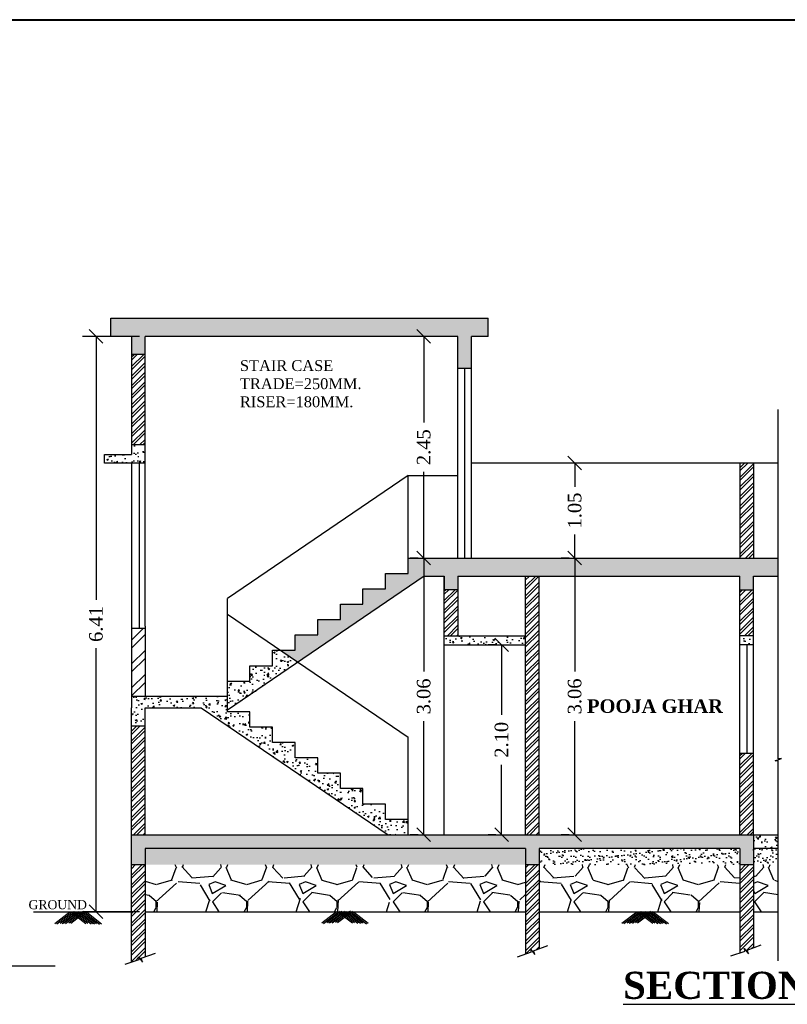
# Model space of a CAD drawing. Header units: metres. Extents: x 1481 to 1844, y -23 to 108.
# Tile 6 of 9: x 1790 to 1798, y 9 to 20. Entities that reach past the tile are written whole.
import ezdxf

# ---------------------------------------------------------------- set-up
doc = ezdxf.new("R2010")
doc.units = ezdxf.units.M
doc.header["$MEASUREMENT"] = 0
doc.styles.add('FEROZ', font='times.ttf')
doc.styles.get("Standard").update_dxf_attribs({"font": 'times.ttf', "height": 0.23})
doc.dimstyles.new('Copy of Standard', dxfattribs={"dimtxt": 0.23, "dimasz": 0.15, "dimexe": 0.15, "dimexo": 0.0625, "dimgap": 0.09, "dimtad": 0, "dimzin": 0, "dimdsep": 46, "dimtxsty": 'FEROZ', "dimblk": 'OBLIQUE', "dimcen": 0.09, "dimclrd": 250, "dimclre": 251, "dimclrt": 250, "dimadec": 0, "dimazin": 0, "dimtfac": 1, "dimtix": 1, "dimtofl": 0, "dimtmove": 1, "dimatfit": 3, "dimfxl": 0.18, "dimtolj": 1, "dimtzin": 0, "dimlwe": -1, "dimarcsym": 0})
pattern_1 = [(45, (327.253810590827, -87.82733375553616), (-0.05303300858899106, 0.05303300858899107), []), (45, (327.289165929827, -87.82733375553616), (-0.05303300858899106, 0.05303300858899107), [])]
pattern_2 = [(49.99999999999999, (327.253810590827, -87.82733375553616), (0.1793150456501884, -0.01568803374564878), [0.01875, -0.20625]), (355, (327.253810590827, -87.82733375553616), (-0.03468783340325, 0.188048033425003), [0.015, -0.165]), (100.45144446, (327.268753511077, -87.82864109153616), (0.144627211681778, 0.1723599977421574), [0.01593504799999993, -0.1752855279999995]), (46.18420000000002, (327.253810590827, -87.77733375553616), (0.2668103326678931, -0.04137982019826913), [0.02812499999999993, -0.309374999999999]), (96.63563549, (327.276044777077, -87.78078208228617), (0.2336654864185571, 0.2435296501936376), [0.0239025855, -0.26292844]), (351.1841639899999, (327.253810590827, -87.77733375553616), (0.2336654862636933, 0.2435296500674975), [0.0225, -0.24750000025]), (21, (327.2788105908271, -87.78983375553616), (0.1492267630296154, -0.1006547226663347), [0.01875, -0.20625]), (326.0000000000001, (327.2788105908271, -87.78983375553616), (0.06082883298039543, 0.1812875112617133), [0.015, -0.165]), (71.45144474, (327.2912461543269, -87.79822164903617), (0.2100555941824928, 0.08063278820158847), [0.0159350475, -0.175285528]), (37.50000000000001, (327.253810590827, -87.82733375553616), (0.003039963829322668, 0.08322346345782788), [0, -0.163, 0, -0.1675, 0, -0.165625]), (7.499999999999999, (327.253810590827, -87.82733375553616), (0.06576738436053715, 0.09860292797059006), [0, -0.0955, 0, -0.15925, 0, -0.063125]), (327.5, (327.198060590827, -87.82733375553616), (0.1334556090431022, -0.005638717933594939), [0, -0.0625, 0, -0.195, 0, -0.25875]), (317.5, (327.1730605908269, -87.82733375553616), (0.1457965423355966, 0.02502624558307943), [0, -0.08125, 0, -0.1295, 0, -0.18375])]
pattern_3 = [(37.50000000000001, (327.253810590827, -87.82733375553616), (-0.003149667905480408, 0.09634118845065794), [0, -0.07600000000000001, 0, -0.085, 0, -0.08125]), (7.499999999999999, (327.253810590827, -87.82733375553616), (0.08848883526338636, 0.141107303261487), [0, -0.041, 0, -0.0685, 0, -0.02625]), (327.5, (327.192310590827, -87.82733375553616), (0.1557070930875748, 0.0002829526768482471), [0, -0.025, 0, -0.09000000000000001, 0, -0.1175]), (317.5, (327.192310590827, -87.82733375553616), (0.1503063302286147, 0.04388377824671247), [0, -0.0125, 0, -0.059, 0, -0.0675])]
pattern_4 = [(228.012787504, (327.973810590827, -86.82733375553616), (-8.000000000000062, -9.000000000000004), [0.134536, -13.3190880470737]), (184.969740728, (327.8838105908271, -86.92733375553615), (11.99999999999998, 1.000000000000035), [0.230868, -22.85592476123]), (132.510447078, (327.6538105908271, -86.94733375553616), (10.00000000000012, -10.99999999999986), [0.162788, -16.1160325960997]), (267.273689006, (327.263810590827, -87.19733375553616), (1.000000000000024, 20.00000000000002), [0.2102379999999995, -20.81355804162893]), (292.833654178, (327.253810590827, -87.40733375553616), (-4.999999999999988, 12.00000000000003), [0.2061549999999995, -20.40937312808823]), (357.273689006, (327.3338105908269, -87.59733375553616), (-20.00000000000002, 1.000000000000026), [0.2102379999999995, -20.81355804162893]), (37.6942404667, (327.543810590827, -87.60733375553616), (-13, -9.999999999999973), [0.278029, -27.524848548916]), (72.2553283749, (327.763810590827, -87.43733375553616), (7.000000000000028, 22), [0.2624879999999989, -25.98632149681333]), (121.429565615, (327.8438105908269, -87.18733375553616), (-8.00000000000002, 12.99999999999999), [0.21095, -20.884073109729]), (175.236358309, (327.733810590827, -87.00733375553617), (10.99999999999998, -1.000000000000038), [0.240832, -11.8007625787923]), (222.397437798, (327.493810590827, -86.98733375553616), (-11.99999999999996, -10.99999999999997), [0.311448, -30.8333750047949]), (138.814074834, (328.253810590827, -87.20733375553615), (-7.000000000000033, 6), [0.1063009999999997, -10.52384481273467]), (171.46923439, (328.1738105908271, -87.13733375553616), (13, -1.999999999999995), [0.202237, -20.021511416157]), (225, (327.973810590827, -87.10733375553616), (-1.110223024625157e-16, -0.9999999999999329), [0.141421, -1.2727925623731]), (203.198590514, (327.9038105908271, -86.98733375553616), (4.999999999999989, 1.999999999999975), [0.076158, -7.5396151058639]), (291.801409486, (327.8338105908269, -87.01733375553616), (-0.9999999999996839, 3.000000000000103), [0.107703, -5.2774618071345]), (30.96375653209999, (327.8738105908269, -87.11733375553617), (3.000000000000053, 1.99999999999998), [0.174929, -5.656022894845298]), (161.565051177, (328.023810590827, -87.02733375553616), (2.000000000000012, -0.9999999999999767), [0.1264909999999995, -3.035786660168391]), (16.389540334, (327.253810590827, -87.01733375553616), (9.999999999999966, 3.000000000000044), [0.1772, -17.5428451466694]), (70.3461759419, (327.4238105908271, -86.96733375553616), (-4.00000000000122, -11.0000000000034), [0.148661, -14.717407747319]), (293.198590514, (328.023810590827, -86.82733375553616), (-1.99999999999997, 4.999999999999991), [0.152315, -7.4634581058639]), (343.610459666, (328.0838105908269, -86.96733375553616), (-9.999999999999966, 3.000000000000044), [0.1771999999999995, -17.54284514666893]), (339.44395478, (327.253810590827, -87.63733375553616), (-5.000000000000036, 2.000000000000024), [0.1708799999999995, -8.373123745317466]), (294.775140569, (327.4138105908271, -87.69733375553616), (-5.000000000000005, 11), [0.143178, -14.174643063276]), (66.8014094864, (328.033810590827, -87.82733375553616), (1.999999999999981, 4.99999999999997), [0.152315, -7.4634581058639]), (17.3540246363, (328.0938105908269, -87.68733375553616), (-12.99999999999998, -3.999999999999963), [0.167631, -16.59542361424]), (69.44395478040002, (327.543810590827, -87.82733375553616), (-2.000000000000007, -4.999999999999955), [0.08543999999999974, -8.458563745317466]), (101.309932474, (327.973810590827, -87.82733375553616), (-0.9999999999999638, 4.000000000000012), [0.05099, -5.0480295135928]), (165.963756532, (327.9638105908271, -87.77733375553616), (2.999999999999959, -1.000000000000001), [0.206155, -3.9169506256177]), (186.009005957, (327.763810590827, -87.72733375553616), (10.00000000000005, 0.9999999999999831), [0.19105, -18.9139231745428]), (303.690067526, (327.8738105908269, -87.20733375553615), (-0.9999999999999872, 1.999999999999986), [0.1442219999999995, -3.461329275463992]), (353.157226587, (327.9538105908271, -87.32733375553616), (17.00000000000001, -2.000000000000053), [0.251794, -24.9275626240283]), (60.9453959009, (328.2038105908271, -87.35733375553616), (-3.999999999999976, -6.999999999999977), [0.102956, -10.192674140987]), (90, (328.253810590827, -87.26733375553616), (-0.9999999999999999, 1), [0.06, -0.94]), (120.256437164, (327.743810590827, -87.69733375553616), (4.000000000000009, -7.000000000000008), [0.138924, -13.7535199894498]), (48.01278750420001, (327.6738105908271, -87.57733375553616), (8, 8.999999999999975), [0.269072, -13.1845520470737]), (0, (327.8538105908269, -87.37733375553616), (1, 1), [0.26, -0.74]), (325.3048464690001, (328.1138105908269, -87.37733375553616), (10.00000000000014, -6.999999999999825), [0.1581139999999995, -15.65327430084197]), (254.054604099, (328.243810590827, -87.46733375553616), (-1.000000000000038, -4.000000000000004), [0.145602, -7.1345078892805]), (207.645975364, (328.2038105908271, -87.60733375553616), (-18.99999999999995, -10.00000000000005), [0.237065, -23.4694741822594]), (175.42607874, (327.993810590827, -87.71733375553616), (-12.99999999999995, 1.000000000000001), [0.250799, -24.8290734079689])]

# ---------------------------------------------------------------- blocks, each defined once
blk = doc.blocks.new('_Oblique')
at = {"color": 0, "linetype": 'ByBlock', "lineweight": -2}
blk.add_line((-0.5, -0.5), (0.5, 0.5), dxfattribs=at)
blk = doc.blocks.new('*D282')
at = {"color": 251, "transparency": 16777216}
for p, q in [((1795.827284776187, 14.64836321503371), (1795.739784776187, 14.64836321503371)), ((1795.827284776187, 13.59836311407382), (1795.739784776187, 13.59836311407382))]:
    blk.add_line(p, q, dxfattribs=at)
at = {"color": 250, "lineweight": -2, "transparency": 16777216}
for p, q in [((1795.889784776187, 14.64836321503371), (1795.889784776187, 14.3868841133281)), ((1795.889784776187, 13.59836311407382), (1795.889784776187, 13.85984221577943))]:
    blk.add_line(p, q, dxfattribs=at)
at = {"color": 250, "lineweight": -2, "transparency": 16777216, "xscale": 0.15, "yscale": 0.15, "zscale": 0.15}
for p, rotation in [((1795.889784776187, 14.64836321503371), 90), ((1795.889784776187, 13.59836311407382), 270)]:
    blk.add_blockref('_Oblique', p, dxfattribs=dict(at, rotation=rotation))
at = {"color": 250, "transparency": 16777216, "insert": (1795.889784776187, 14.12336316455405), "char_height": 0.23, "attachment_point": 5, "rotation": 90, "style": 'FEROZ'}
blk.add_mtext('\\A1;{\\H0.65217x;1.05}', dxfattribs=at)
blk = doc.blocks.new('*D283')
at = {"color": 251, "transparency": 16777216}
for p, q in [((1791.074272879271, 16.04902466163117), (1790.44333621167, 16.04902466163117)), ((1791.07427287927, 9.689024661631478), (1790.44333621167, 9.689024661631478))]:
    blk.add_line(p, q, dxfattribs=at)
at = {"color": 250, "lineweight": -2, "transparency": 16777216}
for p, q in [((1790.59333621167, 16.04902466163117), (1790.59333621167, 13.13454631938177)), ((1790.59333621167, 9.689024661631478), (1790.59333621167, 12.60350300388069))]:
    blk.add_line(p, q, dxfattribs=at)
at = {"color": 250, "lineweight": -2, "transparency": 16777216, "xscale": 0.15, "yscale": 0.15, "zscale": 0.15}
for p, rotation in [((1790.59333621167, 16.04902466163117), 90), ((1790.59333621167, 9.689024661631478), 270)]:
    blk.add_blockref('_Oblique', p, dxfattribs=dict(at, rotation=rotation))
at = {"color": 250, "transparency": 16777216, "insert": (1790.59333621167, 12.86902466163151), "char_height": 0.23, "attachment_point": 5, "rotation": 90, "style": 'FEROZ'}
blk.add_mtext('\\A1;{\\H0.65217x;6.41}', dxfattribs=at)
blk = doc.blocks.new('*D287')
at = {"color": 251, "transparency": 16777216}
for p, q in [((1795.017912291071, 12.6390246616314), (1794.930412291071, 12.6390246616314)), ((1795.017912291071, 10.53902466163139), (1794.930412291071, 10.53902466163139))]:
    blk.add_line(p, q, dxfattribs=at)
at = {"color": 250, "lineweight": -2, "transparency": 16777216}
for p, q in [((1795.080412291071, 12.6390246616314), (1795.080412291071, 11.8664965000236)), ((1795.080412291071, 10.53902466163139), (1795.080412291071, 11.31155282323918))]:
    blk.add_line(p, q, dxfattribs=at)
at = {"color": 250, "lineweight": -2, "transparency": 16777216, "xscale": 0.15, "yscale": 0.15, "zscale": 0.15}
for p, rotation in [((1795.080412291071, 12.6390246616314), 90), ((1795.080412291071, 10.53902466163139), 270)]:
    blk.add_blockref('_Oblique', p, dxfattribs=dict(at, rotation=rotation))
at = {"color": 250, "transparency": 16777216, "insert": (1795.080412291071, 11.58902466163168), "char_height": 0.23, "attachment_point": 5, "rotation": 90, "style": 'FEROZ'}
blk.add_mtext('\\A1;{\\H0.65217x;2.10}', dxfattribs=at)
blk = doc.blocks.new('*D288')
at = {"color": 251, "transparency": 16777216}
for p, q in [((1795.827284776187, 13.59836321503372), (1795.739784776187, 13.59836321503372)), ((1795.827284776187, 10.53902466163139), (1795.739784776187, 10.53902466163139))]:
    blk.add_line(p, q, dxfattribs=at)
at = {"color": 250, "lineweight": -2, "transparency": 16777216}
for p, q in [((1795.889784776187, 13.59836321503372), (1795.889784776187, 12.34373248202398)), ((1795.889784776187, 10.53902466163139), (1795.889784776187, 11.79365539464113))]:
    blk.add_line(p, q, dxfattribs=at)
at = {"color": 250, "lineweight": -2, "transparency": 16777216, "xscale": 0.15, "yscale": 0.15, "zscale": 0.15}
for p, rotation in [((1795.889784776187, 13.59836321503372), 90), ((1795.889784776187, 10.53902466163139), 270)]:
    blk.add_blockref('_Oblique', p, dxfattribs=dict(at, rotation=rotation))
at = {"color": 250, "transparency": 16777216, "insert": (1795.889784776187, 12.06869393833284), "char_height": 0.23, "attachment_point": 5, "rotation": 90, "style": 'FEROZ'}
blk.add_mtext('\\A1;{\\H0.65217x;3.06}', dxfattribs=at)
blk = doc.blocks.new('*D289')
at = {"color": 251, "transparency": 16777216}
for p, q in [((1794.157016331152, 16.04902466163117), (1794.069516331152, 16.04902466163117)), ((1794.282016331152, 13.59836321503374), (1794.369516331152, 13.59836321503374))]:
    blk.add_line(p, q, dxfattribs=at)
at = {"color": 250, "lineweight": -2, "transparency": 16777216}
for p, q in [((1794.219516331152, 16.04902466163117), (1794.219516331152, 15.09781323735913)), ((1794.219516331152, 13.59836321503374), (1794.219516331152, 14.54957463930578))]:
    blk.add_line(p, q, dxfattribs=at)
at = {"color": 250, "lineweight": -2, "transparency": 16777216, "xscale": 0.15, "yscale": 0.15, "zscale": 0.15}
for p, rotation in [((1794.219516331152, 16.04902466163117), 90), ((1794.219516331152, 13.59836321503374), 270)]:
    blk.add_blockref('_Oblique', p, dxfattribs=dict(at, rotation=rotation))
at = {"color": 250, "transparency": 16777216, "insert": (1794.219516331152, 14.82369393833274), "char_height": 0.23, "attachment_point": 5, "rotation": 90, "style": 'FEROZ'}
blk.add_mtext('\\A1;{\\H0.65217x;2.45}', dxfattribs=at)
blk = doc.blocks.new('*D290')
at = {"color": 251, "transparency": 16777216}
for p, q in [((1794.157016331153, 13.59836321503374), (1794.069516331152, 13.59836321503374)), ((1794.157016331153, 10.53902466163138), (1794.069516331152, 10.53902466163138))]:
    blk.add_line(p, q, dxfattribs=at)
at = {"color": 250, "lineweight": -2, "transparency": 16777216}
for p, q in [((1794.219516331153, 13.59836321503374), (1794.219516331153, 12.34373248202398)), ((1794.219516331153, 10.53902466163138), (1794.219516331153, 11.79365539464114))]:
    blk.add_line(p, q, dxfattribs=at)
at = {"color": 250, "lineweight": -2, "transparency": 16777216, "xscale": 0.15, "yscale": 0.15, "zscale": 0.15}
for p, rotation in [((1794.219516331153, 13.59836321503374), 90), ((1794.219516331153, 10.53902466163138), 270)]:
    blk.add_blockref('_Oblique', p, dxfattribs=dict(at, rotation=rotation))
at = {"color": 250, "transparency": 16777216, "insert": (1794.219516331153, 12.06869393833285), "char_height": 0.23, "attachment_point": 5, "rotation": 90, "style": 'FEROZ'}
blk.add_mtext('\\A1;{\\H0.65217x;3.06}', dxfattribs=at)

msp = doc.modelspace()

# ---------------------------------------------------------------- hatches: boundary and pattern name
h = msp.add_hatch()
h.set_pattern_fill('AR-CONC', color=250, scale=0.025)
h.set_pattern_definition(pattern_2)
h.paths.add_polyline_path([(1794.930939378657, 16.24902466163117), (1790.756560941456, 16.24902466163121), (1790.756560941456, 16.04902466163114), (1790.98677287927, 16.04902466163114), (1790.98677287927, 15.84902466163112), (1791.136772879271, 15.84902466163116), (1791.136772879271, 16.04902466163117), (1794.596772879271, 16.04902466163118), (1794.596772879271, 15.698363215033), (1794.746772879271, 15.69836321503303), (1794.746772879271, 16.04902466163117), (1794.930939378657, 16.04902466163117)])
at = {"ltscale": 0.05}
h = msp.add_hatch(dxfattribs=at)
h.set_pattern_fill('ANSI32', color=250, scale=0.2, style=0)
h.set_pattern_definition(pattern_1)
h.paths.add_polyline_path([(1791.136772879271, 15.84902466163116), (1790.98677287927, 15.84902466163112), (1790.98677287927, 14.8483632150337), (1791.136772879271, 14.84836321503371)])
h = msp.add_hatch()
h.set_pattern_fill('AR-CONC', color=250, scale=0.025)
h.set_pattern_definition(pattern_2)
h.paths.add_polyline_path([(1791.136772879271, 14.84836321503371), (1790.98677287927, 14.8483632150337), (1790.98677287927, 14.74402466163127), (1790.686772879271, 14.74402466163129), (1790.686772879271, 14.64836321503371), (1791.136772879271, 14.64836321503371)])
h = msp.add_hatch(dxfattribs=at)
h.set_pattern_fill('ANSI32', color=250, scale=0.2, style=0)
h.set_pattern_definition(pattern_1)
h.paths.add_polyline_path([(1797.866772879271, 14.64836321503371), (1797.716772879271, 14.64836321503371), (1797.716772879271, 13.59836321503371), (1797.866772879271, 13.59836321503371)])
h = msp.add_hatch()
h.set_pattern_fill('AR-CONC', color=250, scale=0.025)
h.set_pattern_definition(pattern_2)
h.paths.add_polyline_path([(1798.14034689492, 13.5983632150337), (1794.596772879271, 13.59836321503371), (1794.046772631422, 13.59836321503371), (1794.046772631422, 13.42836321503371), (1793.796772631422, 13.42836321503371), (1793.796772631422, 13.25836321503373), (1793.546772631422, 13.25836321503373), (1793.546772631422, 13.08836321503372), (1793.296772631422, 13.08836321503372), (1793.296772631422, 12.91836321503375), (1793.046772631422, 12.91836321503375), (1793.046772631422, 12.74836321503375), (1792.796772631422, 12.74836321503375), (1792.796772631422, 12.57836321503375), (1792.638518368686, 12.57836321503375), (1792.828794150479, 12.44897568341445), (1794.224952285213, 13.39836321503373), (1794.44677287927, 13.39836321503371), (1794.44677287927, 13.24836321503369), (1794.59677287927, 13.24836321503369), (1794.59677287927, 13.39836321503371), (1797.716772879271, 13.39836321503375), (1797.716772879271, 13.24836321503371), (1797.866772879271, 13.24836321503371), (1797.866772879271, 13.39836321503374), (1798.14034689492, 13.39836321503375)])
h = msp.add_hatch(dxfattribs=at)
h.set_pattern_fill('ANSI32', color=250, scale=0.2, style=0)
h.set_pattern_definition(pattern_1)
h.paths.add_polyline_path([(1795.496772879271, 13.39836321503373), (1795.346772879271, 13.39836321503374), (1795.34677287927, 10.5390246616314), (1795.496772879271, 10.5390246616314)])
h = msp.add_hatch(dxfattribs=at)
h.set_pattern_fill('ANSI32', color=250, scale=0.2, style=0)
h.set_pattern_definition(pattern_1)
h.paths.add_polyline_path([(1794.59677287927, 13.24836321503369), (1794.44677287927, 13.24836321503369), (1794.44677287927, 12.73902466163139), (1794.59677287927, 12.73902466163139)])
h = msp.add_hatch(dxfattribs=at)
h.set_pattern_fill('ANSI32', color=250, scale=0.2, style=0)
h.set_pattern_definition(pattern_1)
h.paths.add_polyline_path([(1797.866772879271, 13.24836321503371), (1797.716772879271, 13.24836321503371), (1797.716772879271, 12.7390246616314), (1797.866772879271, 12.7390246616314)], flags=17)
h = msp.add_hatch()
h.set_pattern_fill('ANSI32', color=250, scale=0.5)
h.set_pattern_definition([(45, (327.253810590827, -87.82733375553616), (-0.1325825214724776, 0.1325825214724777), []), (45, (327.3421989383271, -87.82733375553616), (-0.1325825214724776, 0.1325825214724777), [])])
h.paths.add_polyline_path([(1791.136772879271, 12.81902466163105), (1790.98677287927, 12.81902466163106), (1790.98677287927, 12.06902478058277), (1791.136772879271, 12.06902478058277)])
h = msp.add_hatch()
h.set_pattern_fill('AR-CONC', color=250, scale=0.025)
h.set_pattern_definition(pattern_2)
h.paths.add_polyline_path([(1795.34677287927, 12.73902466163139), (1794.44677287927, 12.73902466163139), (1794.44677287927, 12.6390246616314), (1795.34677287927, 12.6390246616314)])
h = msp.add_hatch()
h.set_pattern_fill('AR-CONC', color=250, scale=0.025)
h.set_pattern_definition(pattern_2)
h.paths.add_polyline_path([(1797.866772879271, 12.7390246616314), (1797.716772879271, 12.7390246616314), (1797.716772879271, 12.6390246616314), (1797.866772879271, 12.6390246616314)])
h = msp.add_hatch()
h.set_pattern_fill('AR-CONC', color=250, scale=0.025)
h.set_pattern_definition(pattern_2)
h.paths.add_polyline_path([(1792.828794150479, 12.44897568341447), (1792.638518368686, 12.57836321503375), (1792.546772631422, 12.57836321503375), (1792.546772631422, 12.4083632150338), (1792.296772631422, 12.4083632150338), (1792.296772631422, 12.2383632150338), (1792.04876148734, 12.2383632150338), (1792.04876148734, 12.06902478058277), (1792.046849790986, 12.06902478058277), (1792.046849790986, 11.91725351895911)])
h = msp.add_hatch()
h.set_pattern_fill('AR-CONC', color=250, scale=0.025)
h.set_pattern_definition(pattern_2)
h.paths.add_polyline_path([(1793.296849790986, 11.21902478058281), (1793.046849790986, 11.21902478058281), (1793.046849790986, 11.3890247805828), (1792.796849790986, 11.3890247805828), (1792.796849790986, 11.5590247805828), (1792.546849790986, 11.5590247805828), (1792.546849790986, 11.72902478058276), (1792.296849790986, 11.72902478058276), (1792.296849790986, 11.89902478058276), (1792.046849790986, 11.89902478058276), (1792.046849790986, 12.06902478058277), (1790.98677287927, 12.06902478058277), (1790.98677287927, 11.94402466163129), (1790.98677287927, 11.74402478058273), (1791.13677287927, 11.74402478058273), (1791.13677287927, 11.9440246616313), (1791.758376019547, 11.94402478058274), (1793.824552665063, 10.53902466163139), (1794.046849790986, 10.53902466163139), (1794.046849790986, 10.70902478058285), (1793.796849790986, 10.70902478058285), (1793.796849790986, 10.87902478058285), (1793.546849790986, 10.87902478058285), (1793.546849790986, 11.04902478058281), (1793.296849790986, 11.04902478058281)])
h = msp.add_hatch(dxfattribs=at)
h.set_pattern_fill('ANSI32', color=250, scale=0.2, style=0)
h.set_pattern_definition(pattern_1)
h.paths.add_polyline_path([(1791.13677287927, 11.74402478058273), (1790.98677287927, 11.74402478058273), (1790.98677287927, 10.53902466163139), (1791.13677287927, 10.53902466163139)])
h = msp.add_hatch(dxfattribs=at)
h.set_pattern_fill('ANSI32', color=250, scale=0.2, style=0)
h.set_pattern_definition(pattern_1)
h.paths.add_polyline_path([(1797.866772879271, 11.43902466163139), (1797.716772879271, 11.43902466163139), (1797.716772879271, 10.5390246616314), (1797.866772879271, 10.5390246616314)])
h = msp.add_hatch()
h.set_pattern_fill('AR-CONC', color=250, scale=0.025)
h.set_pattern_definition(pattern_2)
h.paths.add_polyline_path([(1797.866772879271, 10.5390246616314), (1790.98677287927, 10.53902466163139), (1790.98677287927, 10.2090246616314), (1791.13677287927, 10.20902466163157), (1791.13677287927, 10.38902466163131), (1795.34677287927, 10.38902466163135), (1795.34677287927, 10.2090246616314), (1795.496772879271, 10.2090246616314), (1795.496772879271, 10.38902466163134), (1797.71677287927, 10.38902466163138), (1797.71677287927, 10.2090246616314), (1797.866772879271, 10.2090246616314)])
h = msp.add_hatch()
h.set_pattern_fill('AR-CONC', color=250, scale=0.025)
h.set_pattern_definition(pattern_2)
h.paths.add_polyline_path([(1798.140347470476, 10.5390246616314), (1797.866772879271, 10.5390246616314), (1797.866772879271, 10.38902466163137), (1798.140347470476, 10.38902466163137)])
h = msp.add_hatch()
h.set_pattern_fill('AR-SAND', color=24, scale=0.05)
h.set_pattern_definition(pattern_3)
h.paths.add_polyline_path([(1795.34677287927, 10.38902466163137), (1791.13677287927, 10.38902466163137), (1791.13677287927, 10.20902466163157), (1795.34677287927, 10.20902466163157)])
h = msp.add_hatch()
h.set_pattern_fill('AR-SAND', color=24, scale=0.05)
h.set_pattern_definition(pattern_3)
h.paths.add_polyline_path([(1797.71677287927, 10.38902466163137), (1795.496772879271, 10.38902466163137), (1795.496772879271, 10.20902466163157), (1797.71677287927, 10.20902466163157)])
h = msp.add_hatch()
h.set_pattern_fill('AR-SAND', color=24, scale=0.05)
h.set_pattern_definition(pattern_3)
h.paths.add_polyline_path([(1798.140347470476, 10.38902466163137), (1797.866772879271, 10.38902466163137), (1797.866772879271, 10.20902466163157), (1798.140347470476, 10.20902466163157)])
h = msp.add_hatch(dxfattribs=at)
h.set_pattern_fill('ANSI32', color=250, scale=0.2, style=0)
h.set_pattern_definition(pattern_1)
h.paths.add_polyline_path([(1791.13677287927, 10.20902466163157), (1790.98677287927, 10.2090246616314), (1790.98677287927, 9.131740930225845), (1791.071573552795, 9.160528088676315), (1791.061481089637, 9.19025827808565), (1791.108959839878, 9.132352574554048), (1791.093638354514, 9.173388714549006), (1791.13677287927, 9.18949366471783)])
at = {"lineweight": 25}
h = msp.add_hatch(dxfattribs=at)
h.set_pattern_fill('GRAVEL', color=250)
h.set_pattern_definition(pattern_4)
h.paths.add_polyline_path([(1795.34677287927, 10.20902466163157), (1791.13677287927, 10.20902466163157), (1791.13677287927, 9.689024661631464), (1795.34677287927, 9.689024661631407)])
at = {"ltscale": 0.05}
h = msp.add_hatch(dxfattribs=at)
h.set_pattern_fill('ANSI32', color=250, scale=0.2, style=0)
h.set_pattern_definition(pattern_1)
h.paths.add_polyline_path([(1795.496772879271, 10.2090246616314), (1795.34677287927, 10.2090246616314), (1795.34677287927, 9.221796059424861), (1795.411888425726, 9.243900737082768), (1795.401795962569, 9.273630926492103), (1795.44927471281, 9.2157252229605), (1795.433953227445, 9.256761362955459), (1795.496772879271, 9.280216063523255)])
at = {"lineweight": 25}
h = msp.add_hatch(dxfattribs=at)
h.set_pattern_fill('GRAVEL', color=250)
h.set_pattern_definition(pattern_4)
h.paths.add_polyline_path([(1797.71677287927, 10.20902466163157), (1795.496772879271, 10.20902466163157), (1795.496772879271, 9.689024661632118), (1797.71677287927, 9.689024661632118)])
at = {"ltscale": 0.05}
h = msp.add_hatch(dxfattribs=at)
h.set_pattern_fill('ANSI32', color=250, scale=0.2, style=0)
h.set_pattern_definition(pattern_1)
h.paths.add_polyline_path([(1797.866772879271, 10.2090246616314), (1797.71677287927, 10.2090246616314), (1797.71677287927, 9.232650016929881), (1797.774900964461, 9.252382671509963), (1797.764808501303, 9.282112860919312), (1797.812287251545, 9.224207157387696), (1797.796965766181, 9.265243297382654), (1797.866772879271, 9.29130687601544)])
at = {"lineweight": 25}
h = msp.add_hatch(dxfattribs=at)
h.set_pattern_fill('GRAVEL', color=250)
h.set_pattern_definition(pattern_4)
h.paths.add_polyline_path([(1798.140347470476, 10.20902466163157), (1797.866772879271, 10.20902466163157), (1797.866772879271, 9.689024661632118), (1798.140347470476, 9.689024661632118)])

# ---------------------------------------------------------------- linework, layer by layer
at = {"color": 5, "lineweight": 40, "ltscale": 0.25}
msp.add_line((1780.097531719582, 19.54934666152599), (1843.993679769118, 19.54187525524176), dxfattribs=at)
for p, q in [((1790.756560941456, 16.04902466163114), (1790.756560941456, 16.24902466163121)), ((1790.756560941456, 16.24902466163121), (1794.930939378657, 16.24902466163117)), ((1794.930939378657, 16.04902466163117), (1794.930939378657, 16.24902466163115)), ((1790.986772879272, 16.04902466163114), (1790.756560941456, 16.04902466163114)), ((1790.98677287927, 16.04902466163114), (1790.98677287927, 14.74402466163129)), ((1791.136772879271, 14.64402466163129), (1791.136772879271, 16.04902466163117)), ((1794.596772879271, 16.04902466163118), (1791.136772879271, 16.04902466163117)), ((1794.596772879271, 13.59836321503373), (1794.596772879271, 16.04902466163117)), ((1794.746772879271, 13.59836321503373), (1794.746772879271, 16.04902466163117)), ((1794.930939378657, 16.04902466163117), (1794.746772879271, 16.04902466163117)), ((1791.136772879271, 15.84902466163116), (1790.98677287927, 15.84902466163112)), ((1794.59677287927, 15.698363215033), (1794.746772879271, 15.69836321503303)), ((1794.671772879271, 15.69836321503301), (1794.671772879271, 13.59836321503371)), ((1791.136772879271, 14.84836321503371), (1790.98677287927, 14.8483632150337)), ((1790.686772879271, 14.64836321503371), (1790.686772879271, 14.74402466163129)), ((1790.686772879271, 14.74402466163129), (1790.98677287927, 14.74402466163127)), ((1791.136772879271, 14.64836321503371), (1790.686772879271, 14.64836321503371)), ((1790.98677287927, 14.64836321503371), (1790.98677287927, 11.94402466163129)), ((1791.0709032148, 14.6483632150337), (1791.0709032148, 12.81902466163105)), ((1791.136772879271, 12.84402466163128), (1791.136772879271, 14.64402466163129)), ((1798.14034689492, 14.64836321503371), (1794.746772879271, 14.64836321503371)), ((1797.716772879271, 14.64836321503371), (1797.716772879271, 13.59836321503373)), ((1797.866772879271, 14.64836321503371), (1797.866772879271, 13.59836321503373)), ((1794.04876148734, 14.50939789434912), (1792.04876148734, 13.14939789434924)), ((1794.04876148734, 13.59939789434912), (1794.04876148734, 14.50939789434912)), ((1794.04876148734, 14.50939789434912), (1794.596772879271, 14.50939789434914)), ((1794.596772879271, 13.59836321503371), (1798.14034689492, 13.5983632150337)), ((1794.224952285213, 13.39836321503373), (1792.046772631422, 11.91720105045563)), ((1794.224952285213, 13.39836321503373), (1794.44677287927, 13.39836321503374)), ((1794.44677287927, 10.5390246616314), (1794.44677287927, 13.39836321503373)), ((1794.44677287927, 13.39836321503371), (1794.44677287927, 13.24836321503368)), ((1794.59677287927, 13.39836321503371), (1797.716772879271, 13.39836321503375)), ((1794.59677287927, 13.39836321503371), (1794.59677287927, 12.7390246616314)), ((1795.34677287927, 10.5390246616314), (1795.34677287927, 13.39836321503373)), ((1795.496772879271, 10.5390246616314), (1795.496772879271, 13.39836321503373)), ((1797.716772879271, 10.53902466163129), (1797.716772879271, 13.39836321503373)), ((1797.866772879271, 10.53902466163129), (1797.866772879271, 13.39836321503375)), ((1797.866772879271, 13.39836321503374), (1798.14034689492, 13.39836321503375)), ((1794.59677287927, 13.24836321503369), (1794.44677287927, 13.24836321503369)), ((1797.716772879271, 13.24836321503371), (1797.866772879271, 13.24836321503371)), ((1792.04876148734, 12.06939789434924), (1792.04876148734, 13.14939789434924)), ((1792.04876148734, 12.97939789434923), (1794.04876148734, 11.61939789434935)), ((1791.136772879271, 12.84402466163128), (1791.136772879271, 12.06902466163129)), ((1791.136773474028, 12.81902466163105), (1790.98677287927, 12.81902466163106)), ((1794.44677287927, 12.73902466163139), (1795.346772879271, 12.73902466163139)), ((1797.866772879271, 12.7390246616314), (1797.716772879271, 12.7390246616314)), ((1794.44677287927, 12.6390246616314), (1795.346772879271, 12.6390246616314)), ((1797.866772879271, 12.6390246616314), (1797.716772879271, 12.6390246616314)), ((1797.792523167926, 12.6390246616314), (1797.792523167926, 11.43902466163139)), ((1790.98677287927, 9.131740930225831), (1790.98677287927, 11.94402466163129)), ((1791.136772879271, 11.9440246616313), (1791.758376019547, 11.94402478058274)), ((1791.13677287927, 10.53902466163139), (1791.13677287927, 11.94402466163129)), ((1791.758376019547, 11.94402478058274), (1793.824552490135, 10.53902478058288)), ((1790.98677287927, 11.74402478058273), (1791.136772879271, 11.74402478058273)), ((1794.04876148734, 10.70939789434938), (1794.04876148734, 11.61939789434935)), ((1797.866772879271, 11.43902466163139), (1797.716772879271, 11.43902466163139)), ((1790.98677287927, 10.53902466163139), (1798.140347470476, 10.5390246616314)), ((1791.136772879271, 10.5390246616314), (1791.366772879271, 10.5390246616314)), ((1791.366772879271, 10.5390246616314), (1797.866772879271, 10.53902466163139)), ((1797.866772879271, 10.53902466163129), (1797.866772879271, 9.29130687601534)), ((1791.13677287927, 10.38902466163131), (1791.13677287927, 9.18780796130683)), ((1795.34677287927, 10.38902466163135), (1791.13677287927, 10.38902466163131)), ((1795.34677287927, 10.38902466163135), (1795.34677287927, 9.221796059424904)), ((1797.71677287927, 10.38902466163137), (1795.496772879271, 10.38902466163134)), ((1795.496772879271, 10.38902466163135), (1795.496772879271, 9.280216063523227)), ((1797.71677287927, 10.38902466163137), (1797.71677287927, 9.23265001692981)), ((1798.140347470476, 10.3890246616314), (1797.866772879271, 10.38902466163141)), ((1790.986772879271, 10.2090246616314), (1791.136772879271, 10.20902466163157)), ((1795.34677287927, 10.2090246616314), (1795.496772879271, 10.2090246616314)), ((1797.716772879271, 10.2090246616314), (1797.866772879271, 10.2090246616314)), ((1789.900990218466, 9.689024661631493), (1790.986772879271, 9.689024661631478)), ((1791.13677287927, 9.689024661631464), (1795.34677287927, 9.689024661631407)), ((1795.496772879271, 9.689024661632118), (1797.71677287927, 9.689024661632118)), ((1797.866772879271, 9.689024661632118), (1798.140347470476, 9.689024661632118)), ((1795.411888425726, 9.243900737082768), (1795.401795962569, 9.273630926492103)), ((1795.401795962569, 9.273630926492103), (1795.44927471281, 9.2157252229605)), ((1795.433953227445, 9.256761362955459), (1795.5909907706, 9.31539378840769)), ((1795.44927471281, 9.2157252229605), (1795.433953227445, 9.256761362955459)), ((1797.618011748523, 9.199123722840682), (1797.774900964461, 9.252382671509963)), ((1797.774900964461, 9.252382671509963), (1797.764808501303, 9.282112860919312)), ((1797.764808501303, 9.282112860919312), (1797.812287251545, 9.224207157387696)), ((1797.796965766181, 9.265243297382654), (1797.954003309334, 9.323875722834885)), ((1797.812287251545, 9.224207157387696), (1797.796965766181, 9.265243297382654)), ((1790.914684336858, 9.107269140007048), (1791.071573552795, 9.160528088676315)), ((1791.071573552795, 9.160528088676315), (1791.061481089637, 9.19025827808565)), ((1791.061481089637, 9.19025827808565), (1791.108959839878, 9.132352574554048)), ((1791.093638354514, 9.173388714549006), (1791.250675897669, 9.232021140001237)), ((1791.108959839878, 9.132352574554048), (1791.093638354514, 9.173388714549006)), ((1795.254999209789, 9.190641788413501), (1795.411888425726, 9.243900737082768)), ((1780.262421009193, 9.089024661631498), (1790.142421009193, 9.089024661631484))]:
    msp.add_line(p, q)
at = {"ltscale": 0.05}
for p, q in [((1798.14034689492, 11.3804057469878), (1798.14034689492, 15.24089663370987)), ((1798.108952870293, 11.35558008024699), (1798.179335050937, 11.38114667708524)), ((1798.140347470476, 11.35523215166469), (1798.108952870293, 11.35558008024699)), ((1798.179335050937, 11.38114667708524), (1798.140347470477, 11.38040609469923)), ((1798.140347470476, 9.144873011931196), (1798.140347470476, 11.35523215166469))]:
    msp.add_line(p, q, dxfattribs=at)
at = {"color": 3, "ltscale": 0.05}
for p, q in [((1790.457351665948, 9.690424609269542), (1790.292066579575, 9.562842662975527)), ((1790.337322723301, 9.690424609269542), (1790.502607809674, 9.562842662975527)), ((1793.255203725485, 9.687906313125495), (1793.089918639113, 9.56032436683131)), ((1793.312745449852, 9.691873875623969), (1793.147460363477, 9.56429192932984)), ((1793.334572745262, 9.687908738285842), (1793.169287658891, 9.560326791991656)), ((1793.350443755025, 9.691871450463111), (1793.185158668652, 9.564289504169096)), ((1793.372271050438, 9.687906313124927), (1793.206985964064, 9.560324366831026)), ((1793.407985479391, 9.695839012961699), (1793.242700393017, 9.568257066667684)), ((1793.429812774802, 9.691873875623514), (1793.264527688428, 9.5642919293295)), ((1793.266129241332, 9.691873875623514), (1793.431414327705, 9.5642919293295)), ((1793.287956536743, 9.695839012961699), (1793.453241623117, 9.568257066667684)), ((1793.323670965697, 9.687906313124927), (1793.48895605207, 9.560324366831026)), ((1793.345498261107, 9.691871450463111), (1793.510783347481, 9.564289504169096)), ((1793.361369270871, 9.687908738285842), (1793.526654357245, 9.560326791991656)), ((1793.383196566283, 9.691873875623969), (1793.548481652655, 9.56429192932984)), ((1793.440738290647, 9.687906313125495), (1793.606023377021, 9.56032436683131)), ((1796.633817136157, 9.68873497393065), (1796.468532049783, 9.561153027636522)), ((1796.671515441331, 9.688732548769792), (1796.506230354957, 9.561150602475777)), ((1796.729057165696, 9.69270011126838), (1796.563772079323, 9.565118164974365)), ((1796.750884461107, 9.688734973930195), (1796.585599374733, 9.56115302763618)), ((1796.587200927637, 9.688734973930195), (1796.75248601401, 9.56115302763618)), ((1796.609028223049, 9.69270011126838), (1796.774313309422, 9.565118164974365)), ((1796.666569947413, 9.688732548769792), (1796.831855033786, 9.561150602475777)), ((1796.704268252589, 9.68873497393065), (1796.869553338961, 9.561153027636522)), ((1790.304569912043, 9.682491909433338), (1790.139284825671, 9.554909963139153)), ((1790.326397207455, 9.678526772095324), (1790.161112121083, 9.550944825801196)), ((1790.362111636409, 9.686459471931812), (1790.196826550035, 9.558877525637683)), ((1790.383938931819, 9.682494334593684), (1790.218653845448, 9.554912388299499)), ((1790.399809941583, 9.686457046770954), (1790.234524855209, 9.55887510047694)), ((1790.421637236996, 9.68249190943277), (1790.256352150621, 9.554909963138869)), ((1790.479178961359, 9.686459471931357), (1790.313893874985, 9.558877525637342)), ((1790.315495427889, 9.686459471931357), (1790.480780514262, 9.558877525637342)), ((1790.373037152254, 9.68249190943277), (1790.538322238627, 9.554909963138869)), ((1790.394864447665, 9.686457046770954), (1790.560149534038, 9.55887510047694)), ((1790.410735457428, 9.682494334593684), (1790.576020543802, 9.554912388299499)), ((1790.432562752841, 9.686459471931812), (1790.597847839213, 9.558877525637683)), ((1790.468277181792, 9.678526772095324), (1790.633562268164, 9.550944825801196)), ((1790.490104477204, 9.682491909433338), (1790.655389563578, 9.554909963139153)), ((1793.277031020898, 9.683941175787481), (1793.111745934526, 9.556359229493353)), ((1793.418910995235, 9.683941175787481), (1793.584196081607, 9.556359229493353)), ((1796.576275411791, 9.684767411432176), (1796.410990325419, 9.55718546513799)), ((1796.598102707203, 9.680802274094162), (1796.432817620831, 9.553220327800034)), ((1796.655644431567, 9.684769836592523), (1796.490359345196, 9.557187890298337)), ((1796.693342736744, 9.684767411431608), (1796.528057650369, 9.557185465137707)), ((1796.644742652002, 9.684767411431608), (1796.810027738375, 9.557185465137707)), ((1796.682440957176, 9.684769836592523), (1796.84772604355, 9.557187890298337)), ((1796.73998268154, 9.680802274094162), (1796.905267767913, 9.553220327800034)), ((1796.761809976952, 9.684767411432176), (1796.927095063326, 9.55718546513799))]:
    msp.add_line(p, q, dxfattribs=at)
for points in [[(1792.046772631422, 12.06836321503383), (1792.046772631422, 12.2383632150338), (1792.296772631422, 12.2383632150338), (1792.296772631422, 12.4083632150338), (1792.546772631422, 12.4083632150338), (1792.546772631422, 12.57836321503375), (1792.796772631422, 12.57836321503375), (1792.796772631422, 12.74836321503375), (1793.046772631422, 12.74836321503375), (1793.046772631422, 12.91836321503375), (1793.296772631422, 12.91836321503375), (1793.296772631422, 13.08836321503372), (1793.546772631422, 13.08836321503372), (1793.546772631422, 13.25836321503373), (1793.796772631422, 13.25836321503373), (1793.796772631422, 13.42836321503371), (1794.046772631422, 13.42836321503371), (1794.046772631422, 13.59836321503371), (1794.596772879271, 13.59836321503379)], [(1794.046849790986, 10.53902478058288), (1794.046849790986, 10.70902478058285), (1793.796849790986, 10.70902478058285), (1793.796849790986, 10.87902478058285), (1793.546849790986, 10.87902478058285), (1793.546849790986, 11.04902478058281), (1793.296849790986, 11.04902478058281), (1793.296849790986, 11.21902478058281), (1793.046849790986, 11.21902478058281), (1793.046849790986, 11.3890247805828), (1792.796849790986, 11.3890247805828), (1792.796849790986, 11.5590247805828), (1792.546849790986, 11.5590247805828), (1792.546849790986, 11.72902478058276), (1792.296849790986, 11.72902478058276), (1792.296849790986, 11.89902478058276), (1792.046849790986, 11.89902478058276), (1792.046849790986, 12.06902478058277), (1790.986772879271, 12.06902478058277)]]:
    msp.add_lwpolyline(points)

# ---------------------------------------------------------------- texts
at = {"attachment_point": 1}
for s, insert, char_height, width in [('STAIR CASE\\PTRADE=250MM.\\PRISER=180MM.', (1792.185583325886, 15.78559616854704), 0.12, 1.67667849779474), ('{\\fTimes New Roman|b1|i0|c0|p18;\\H1.5x;POOJA GHAR\\H0.66667x;\\L \\l     }', (1796.025794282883, 12.03651085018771), 0.1, 1.490537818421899), ('{\\fTimes New Roman|b0|i0|c0|p18;GROUND}', (1789.846823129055, 9.816309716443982), 0.1, 0.7084292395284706), ('\\pi3.80216;{\\fTimes New Roman|b1|i0|c0|p18;\\LSECTION AT A - A}', (1792.622554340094, 9.025052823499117), 0.3, 11.42433309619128)]:
    msp.add_mtext(s, dxfattribs=dict(at, insert=insert, char_height=char_height, width=width))

# ---------------------------------------------------------------- dimensions: what is measured, and where the dimension line sits
at = {"color": 1}
dim = msp.add_linear_dim(base=(1790.59333621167, 16.04902466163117), p1=(1791.13677287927, 9.689024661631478), p2=(1791.136772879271, 16.04902466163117), angle=89.9999999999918, text='{\\H0.65217x;6.41}', dimstyle='Copy of Standard', dxfattribs=at)
dim.commit()
dim.dimension.update_dxf_attribs({"geometry": '*D283', "text_midpoint": (1790.59333621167, 12.86902466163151), "dimtype": 161})
for p1, p2, picture, middle in [((1794.219516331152, 13.59836321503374), (1794.219516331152, 16.04902466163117), '*D289', (1794.219516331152, 14.82369393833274)), ((1795.889784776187, 14.64836321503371), (1795.889784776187, 13.59836311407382), '*D282', (1795.889784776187, 14.12336316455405)), ((1794.219516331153, 13.59836321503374), (1794.219516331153, 10.53902466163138), '*D290', (1794.219516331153, 12.06869393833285)), ((1795.889784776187, 10.53902466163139), (1795.889784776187, 13.59836321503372), '*D288', (1795.889784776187, 12.06869393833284)), ((1795.080412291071, 12.6390246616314), (1795.080412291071, 10.53902466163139), '*D287', (1795.080412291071, 11.58902466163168))]:
    dim = msp.add_aligned_dim(p1=p1, p2=p2, distance=0, text='{\\H0.65217x;<>}', dimstyle='Copy of Standard', dxfattribs=at)
    dim.commit()
    dim.dimension.update_dxf_attribs({"geometry": picture, "text_midpoint": middle})

doc.saveas('drawing.dxf')
